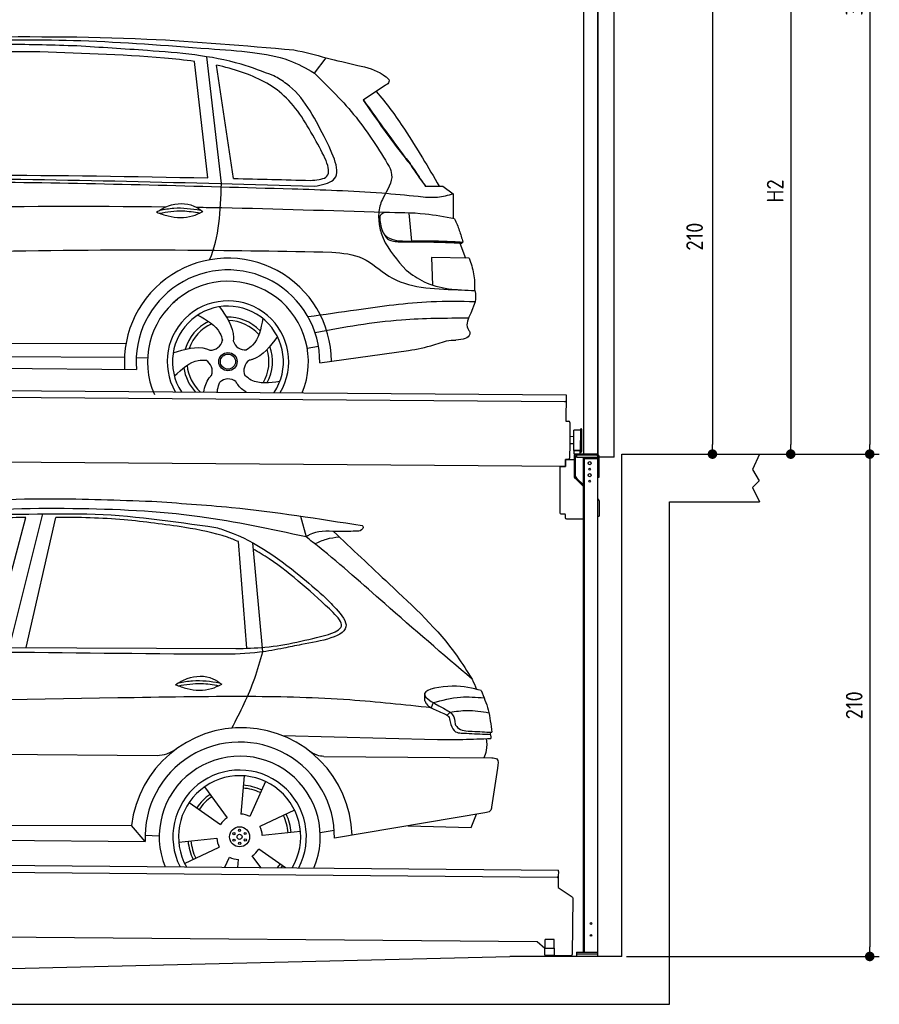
# Model space of a CAD drawing. Header units: millimetres. Extents: x -411 to 6777, y 0 to 6877.
# Tile 5 of 6: x 3183 to 6777, y 0 to 4116. Entities that reach past the tile are written whole.
import ezdxf

# ---------------------------------------------------------------- set-up
doc = ezdxf.new("R2010")
doc.units = ezdxf.units.MM
doc.layers.add('4', color=3, linetype='Continuous')
for name, color, linetype, lineweight in [('AM_0', 7, 'Continuous', 50), ('car', 10, 'Continuous', 25), ('Gebäude', 7, 'Continuous', 25), ('Plattform', 7, 'Continuous', 25), ('Ständer vorne', 7, 'Continuous', 25), ('Tor', 200, 'Continuous', 25)]:
    doc.layers.add(name, color=color, linetype=linetype, lineweight=lineweight)
doc.styles.get("Standard").update_dxf_attribs({"font": 'ISOCP.SHX'})
doc.dimstyles.new('GEN-ISO', dxfattribs={"dimscale": 20, "dimtxt": 3.5, "dimasz": 2, "dimexe": 2, "dimexo": 1, "dimgap": 1.5, "dimtad": 1, "dimdec": 1, "dimlfac": 0.1, "dimdsep": 46, "dimtxsty": 'STANDARD', "dimblk": 'PUNKT', "dimcen": 2, "dimclrd": 256, "dimclre": 256, "dimclrt": 2, "dimadec": 0, "dimazin": 0, "dimtp": 0.1, "dimtm": 0.1, "dimtfac": 0.71, "dimtdec": 1, "dimtmove": 2, "dimatfit": 3, "dimldrblk": 'PUNKT', "dimfxl": 2, "dimtolj": 1, "dimarcsym": 0})

# ---------------------------------------------------------------- blocks, each defined once
blk = doc.blocks.new('PUNKT')
at = {"layer": '4', "color": 0, "linetype": 'ByBlock'}
blk.add_line((-0.5, 0), (-1, 0), dxfattribs=at)
at = {"layer": '4', "color": 0, "linetype": 'ByBlock', "const_width": 0.5}
blk.add_lwpolyline([(-0.25, 0, 1), (0.25, 0, 1)], format="xyb", close=True, dxfattribs=at)
blk = doc.blocks.new('*D77')
at = {"layer": '4', "lineweight": -2, "transparency": 16777216}
for p, q in [((5720, 6100.6), (6776.9, 6100.6)), ((6736.9, 6060.6), (6736.9, 2340)), ((6195.4, 2300), (6776.9, 2300))]:
    blk.add_line(p, q, dxfattribs=at)
at = {"layer": 'Defpoints', "color": 0, "transparency": 16777216}
for p in [(5700, 6100.6), (6175.4, 2300), (6736.9, 2300)]:
    blk.add_point(p, dxfattribs=at)
at = {"layer": '4', "lineweight": -2, "transparency": 16777216, "xscale": 40, "yscale": 40, "zscale": 40}
for p, rotation in [((6736.9, 6100.6), 90), ((6736.9, 2300), 270)]:
    blk.add_blockref('PUNKT', p, dxfattribs=dict(at, rotation=rotation))
at = {"layer": '4', "color": 2, "transparency": 16777216, "insert": (6671.9, 4200.3), "char_height": 70, "attachment_point": 5, "rotation": 90}
blk.add_mtext('380', dxfattribs=at)
blk = doc.blocks.new('*D78')
at = {"layer": '4', "lineweight": -2, "transparency": 16777216}
for p, q in [((6295.4, 2300), (6776.9, 2300)), ((6736.9, 2260), (6736.9, 240)), ((5720, 200), (6776.9, 200))]:
    blk.add_line(p, q, dxfattribs=at)
at = {"layer": 'Defpoints', "color": 0, "transparency": 16777216}
for p in [(6275.4, 2300), (5700, 200), (6736.9, 200)]:
    blk.add_point(p, dxfattribs=at)
at = {"layer": '4', "lineweight": -2, "transparency": 16777216, "xscale": 40, "yscale": 40, "zscale": 40}
for p, rotation in [((6736.9, 2300), 90), ((6736.9, 200), 270)]:
    blk.add_blockref('PUNKT', p, dxfattribs=dict(at, rotation=rotation))
at = {"layer": '4', "color": 2, "transparency": 16777216, "insert": (6671.9, 1250), "char_height": 70, "attachment_point": 5, "rotation": 90}
blk.add_mtext('210', dxfattribs=at)
blk = doc.blocks.new('*D79')
at = {"layer": '4', "lineweight": -2, "transparency": 16777216}
for p, q in [((5920, 4500), (6446.5, 4500)), ((6406.5, 4460), (6406.5, 2340)), ((6295.4, 2300), (6446.5, 2300))]:
    blk.add_line(p, q, dxfattribs=at)
at = {"layer": 'Defpoints', "color": 0, "transparency": 16777216}
for p in [(5900, 4500), (6275.4, 2300), (6406.5, 2300)]:
    blk.add_point(p, dxfattribs=at)
at = {"layer": '4', "lineweight": -2, "transparency": 16777216, "xscale": 40, "yscale": 40, "zscale": 40}
for p, rotation in [((6406.5, 4500), 90), ((6406.5, 2300), 270)]:
    blk.add_blockref('PUNKT', p, dxfattribs=dict(at, rotation=rotation))
at = {"layer": '4', "color": 2, "transparency": 16777216, "insert": (6341.5, 3400), "char_height": 70, "attachment_point": 5, "rotation": 90}
blk.add_mtext('H2', dxfattribs=at)
blk = doc.blocks.new('*D81')
at = {"layer": '4', "lineweight": -2, "transparency": 16777216}
for p, q in [((5457.5, 4400), (6119.3, 4400)), ((6079.3, 4360), (6079.3, 2340)), ((6099.3, 2300), (6119.3, 2300))]:
    blk.add_line(p, q, dxfattribs=at)
at = {"layer": 'Defpoints', "color": 0, "transparency": 16777216}
for p in [(5437.5, 4400), (6079.3, 2300), (6079.3, 2300)]:
    blk.add_point(p, dxfattribs=at)
at = {"layer": '4', "lineweight": -2, "transparency": 16777216, "xscale": 40, "yscale": 40, "zscale": 40}
for p, rotation in [((6079.3, 4400), 90), ((6079.3, 2300), 270)]:
    blk.add_blockref('PUNKT', p, dxfattribs=dict(at, rotation=rotation))
at = {"layer": '4', "color": 2, "transparency": 16777216, "insert": (6004.7, 3209.2), "char_height": 70, "attachment_point": 5, "rotation": 90}
blk.add_mtext('210', dxfattribs=at)
blk = doc.blocks.new('UG Plattfrom Gl550')
at = {"layer": 'Plattform'}
for p, q in [((498.3, 603.8), (5435.1, 560.7)), ((5429.8, 530.7), (503, 573.7)), ((5434.9, 535.7), (5434.5, 488.2)), ((5435, 554.7), (5434.9, 535.7)), ((5435, 554.7), (5435.1, 560.7)), ((5434.5, 488.2), (5492.9, 448.7)), ((5495.1, 444.5), (5493, 208.2)), ((5347, 261.5), (621.4, 302.7)), ((5378.7, 233.7), (5347, 261.5)), ((5379.7, 235.2), (5380.1, 271.2)), ((5418.1, 270.8), (5380.1, 271.2)), ((5417.7, 234.8), (5418.1, 270.8)), ((5378.5, 205.2), (5378.7, 235.2)), ((5378.7, 235.2), (5418.7, 234.8)), ((5418.5, 204.8), (5418.7, 234.8)), ((5378.5, 205.2), (5418.5, 204.8)), ((5488, 203.2), (5414.8, 203.9))]:
    blk.add_line(p, q, dxfattribs=at)
for centre, radius, start, end in [((5429.9, 535.7), 5, 269.5, 359.5), ((5490.1, 444.5), 5, 359.5, 55.9134), ((5425.8, 243.8), 12, 227.6897, 228.0904), ((5488, 208.2), 5, 269.5, 359.5), ((5414.9, 208.9), 5, 232.6301, 269.5)]:
    blk.add_arc(centre, radius, start, end, dxfattribs=at)
blk = doc.blocks.new('Palette EG Gl550')
at = {"layer": 'Plattform'}
for p, q in [((429.5, 2587), (5467.3, 2548)), ((5462.1, 2518), (434.2, 2557)), ((5467.3, 2548), (5466.5, 2438)), ((5466.5, 2438), (5478.5, 2437.9)), ((5483.4, 2432.8), (5482.7, 2342.8)), ((5499.6, 2315.6), (5500.2, 2399.8)), ((5527.5, 2310.5), (5528.3, 2404.5)), ((5532.3, 2404.5), (5531.5, 2310.5)), ((5501.1, 2372.8), (5484.1, 2373)), ((5482.7, 2342.8), (5482.3, 2282.9)), ((5499.8, 2342.7), (5482.7, 2342.8)), ((5525.9, 2315), (5500.9, 2315)), ((5500.9, 2300), (5500.9, 2315)), ((5512.9, 2315), (5500.9, 2315)), ((5500.9, 2300), (5500.9, 2315)), ((5525.9, 2300), (5525.9, 2315)), ((5525.9, 2300), (5525.9, 2315)), ((5465, 2248), (341.7, 2287.7)), ((5465.2, 2278), (5465, 2248)), ((5465.2, 2278), (5477.2, 2277.9)), ((5477.2, 2277.9), (5465.2, 2278)), ((5500.9, 2300), (5525.9, 2300)), ((5525.9, 2300), (5500.9, 2300))]:
    blk.add_line(p, q, dxfattribs=at)
for centre, radius, start, end in [((5462.1, 2523), 5, 268.5823, 358.5607), ((5478.4, 2432.9), 5, 359.556, 89.556), ((5500.6, 2399.8), 0.4, 91.7323, 179.3444), ((5511.7, 2073.6), 326.8, 87.1739, 91.9438), ((5527.8, 2400.4), 0.4, 266.9623, 359.3444), ((5530.3, 2404.5), 2, 359.3444, 179.3444), ((5500, 2315.6), 0.4, 179.3444, 266.9565), ((5519.7, 3199.4), 884.4, 268.7196, 270.4008), ((5491.8, 3403.4), 1088.9, 271.795, 271.861), ((5527.2, 2314.6), 0.4, 359.556, 91.938), ((5529.5, 2310.5), 2, 179.3444, 359.3444), ((5477.3, 2282.9), 5, 269.556, 359.556)]:
    blk.add_arc(centre, radius, start, end, dxfattribs=at)
blk = doc.blocks.new('Car_UG')
at = {"layer": 'car'}
for p, q in [((3049.2, 1522.4), (3188.4, 2067.2)), ((3119.4, 1502.8), (3258.9, 2083.2)), ((3195.1, 1523.2), (3313.9, 2069.2)), ((4335.9, 2084.9), (4360.6, 1997.9)), ((4117.6, 1529.9), (4077.5, 1975.5)), ((4183.9, 1515.6), (4137.4, 1971.2)), ((2018.2, 1516.7), (4071.9, 1528)), ((4898.3, 1310.6), (4890.6, 1288.6)), ((4969.6, 1271), (4957.5, 1258.2)), ((4270.6, 1166.3), (4917.8, 1157)), ((1740.1, 1072.2), (3746.7, 1078.5)), ((4444, 1080.7), (5146, 1082.9)), ((5170.6, 1040), (5147.6, 876.4)), ((4111.2, 996.4), (4099.2, 836.6)), ((3946.4, 949.2), (4041.9, 820.4)), ((4200.6, 974.2), (4136.9, 827.1)), ((3882.4, 882.9), (4014.8, 792.6)), ((4324, 855.1), (4179.5, 785.6)), ((5119.5, 852.3), (4491.4, 739.8)), ((5062.9, 790.2), (5084.5, 846)), ((1832.9, 770.4), (3642.9, 784.6)), ((3701, 717.8), (3642.9, 784.6)), ((4799.7, 795), (5062.9, 790.2)), ((3700.2, 744), (3759.2, 742.7)), ((4349.4, 766.5), (4190.1, 748.2)), ((4431.8, 763.6), (4490.2, 772.9)), ((1770.2, 716.1), (3701, 717.8)), ((3840.9, 716.5), (4000.2, 734.8)), ((3866.3, 628), (4010.8, 697.5)), ((4184.6, 613.8), (4148.4, 662.6)), ((4287.7, 613.9), (4175.5, 690.5)), ((4035.1, 613.6), (4053.4, 655.9)), ((4088.6, 613.6), (4091.1, 646.4))]:
    blk.add_line(p, q, dxfattribs=at)
for centre, radius in [((4095.2, 741.5), 41.9), ((4071.2, 754.5), 4.46), ((4095.1, 741.5), 10.7), ((4094.4, 768.7), 4.46), ((4118.3, 755.7), 4.46), ((4072, 727.3), 4.46), ((4095.9, 714.3), 4.46), ((4119, 728.6), 4.46)]:
    blk.add_circle(centre, radius, dxfattribs=at)
for centre, radius, start, end in [((4102.8, 735.3), 462.5, 2.1852, 173.8782), ((4095.8, 741.9), 395.6, 359.6869, 183.4999), ((4095.8, 741.9), 336.7, 337.6776, 202.4775), ((4095.2, 741.5), 279.1, 332.8088, 207.3462), ((4095.2, 741.5), 255.4, 330.0358, 210.1193), ((4095.2, 741.5), 216.3, 65.4485, 86.5251), ((4095.2, 741.5), 216.3, 125.4485, 146.5251), ((4095.1, 741.5), 204, 125.3726, 146.5671), ((4095.1, 741.5), 204, 65.3726, 86.5671), ((4095.2, 741.5), 95.2, 64.034, 87.5844), ((4095.1, 741.5), 204, 5.3726, 26.5671), ((4095.1, 741.5), 216.3, 5.4485, 26.5251), ((4095.2, 741.5), 95.2, 124.034, 147.5844), ((4095.1, 741.5), 95.2, 4.034, 27.5844), ((4095.1, 741.5), 216.3, 185.4485, 206.5251), ((4095.1, 741.5), 204, 185.3726, 206.5671), ((4095.1, 741.5), 95.2, 184.034, 207.5844), ((4095.1, 741.5), 95.2, 304.034, 327.5844), ((4095.1, 741.5), 95.2, 244.034, 267.5844), ((4095.1, 741.5), 204, 321.2555, 326.5671), ((4095.1, 741.5), 216.3, 323.8482, 326.5251)]:
    blk.add_arc(centre, radius, start, end, dxfattribs=at)
for points, knots in [([(2673.6, 2101.7), (2688.3, 2103.8), (2892.1, 2133.3), (3240, 2153.3), (3572.3, 2144.1), (3713.5, 2140.2)], [0, 0, 0, 0, 44.363443, 617.827051, 1041.677324, 1041.677324, 1041.677324, 1041.677324]), ([(4360.6, 1997.9), (4212.5, 2028.4), (3890.5, 2094.7), (3371.9, 2112.1), (2931.5, 2097.6), (2671.4, 2060.7), (2598.4, 2050.4)], [0, 0, 0, 0, 452.969864, 984.660554, 1551.463157, 1772.575196, 1772.575196, 1772.575196, 1772.575196]), ([(3713.5, 2140.2), (3824.9, 2134), (4119.8, 2117.7), (4412.2, 2074.8), (4594.1, 2048)], [0, 0, 0, 0, 334.596694, 885.796742, 885.796742, 885.796742, 885.796742]), ([(3188.4, 2067.2), (3174.9, 2066.9), (3075.5, 2064.8), (2904.7, 2061.4), (2749, 2038.7), (2678.4, 2028.4)], [666.326512, 666.326512, 666.326512, 666.326512, 706.624571, 964.215873, 1178.205668, 1178.205668, 1178.205668, 1178.205668]), ([(2694.7, 2041.5), (2699.6, 2042.3), (2889.8, 2073.3), (3138.1, 2082), (3380.2, 2085), (3434.7, 2085.7)], [0, 0, 0, 0, 14.958905, 578.066478, 741.647169, 741.647169, 741.647169, 741.647169]), ([(3853, 2032.7), (3768.5, 2043.9), (3589.5, 2067.6), (3409.2, 2070), (3313.9, 2069.2)], [0, 0, 0, 0, 255.50817, 540.950796, 540.950796, 540.950796, 540.950796]), ([(3434.7, 2085.7), (3437.6, 2085.6), (3621.2, 2082.5), (3803.6, 2057.8), (3983, 2033.5)], [0, 0, 0, 0, 8.707457, 550.797583, 550.797583, 550.797583, 550.797583]), ([(4077.5, 1975.5), (4062.4, 1982), (3990.2, 2009.7), (3913.4, 2022.6), (3853, 2032.7)], [496.692868, 496.692868, 496.692868, 496.692868, 546.059875, 728.869941, 728.869941, 728.869941, 728.869941]), ([(3983, 2033.5), (3992.1, 2030.8), (4122.8, 1993.1), (4274.9, 1889.8), (4402.4, 1780.6), (4434, 1753.4)], [0, 0, 0, 0, 28.300877, 407.953602, 533.273686, 533.273686, 533.273686, 533.273686]), ([(4567.3, 2023.6), (4540.9, 2022.8), (4476.9, 2020.7), (4400.8, 2025.5), (4365, 2000.8), (4360.6, 1997.9)], [0, 0, 0, 0, 80.522652, 194.664465, 210.337598, 210.337598, 210.337598, 210.337598]), ([(4474.2, 2022.3), (4552.5, 1949.8), (4731.7, 1783.9), (4944.6, 1591.7), (5039.9, 1442.6), (5060.7, 1410)], [0, 0, 0, 0, 320.576675, 734.270248, 850.262502, 850.262502, 850.262502, 850.262502]), ([(4594.1, 2048), (4595.8, 2046.4), (4601.5, 2041.3), (4590, 2023.4), (4576.1, 2023.5), (4567.3, 2023.6)], [0, 0, 0, 0, 6.503563, 21.332115, 46.748977, 46.748977, 46.748977, 46.748977]), ([(5060.7, 1410), (4937.4, 1513.5), (4721.5, 1694.6), (4492.8, 1896.3), (4378.8, 1983.9), (4360.6, 1997.9)], [0, 0, 0, 0, 483.056147, 845.367922, 914.230443, 914.230443, 914.230443, 914.230443]), ([(4397.3, 1969.6), (4413.3, 1977.2), (4445.4, 1992.5), (4480.7, 1997.3), (4498.4, 1999.8)], [0, 0, 0, 0, 52.794285, 106.128892, 106.128892, 106.128892, 106.128892]), ([(4477.3, 1683.1), (4391, 1761.8), (4285.5, 1857.9), (4162.9, 1932.5), (4140.1, 1944.9)], [0, 0, 0, 0, 349.622047, 427.224064, 427.224064, 427.224064, 427.224064]), ([(4434, 1753.4), (4448.8, 1739.2), (4484.5, 1704.7), (4586.9, 1590.1), (4379.5, 1555.8), (4295.1, 1537.1), (4272.3, 1532)], [0, 0, 0, 0, 64.508303, 155.959603, 359.557587, 434.696523, 434.696523, 434.696523, 434.696523]), ([(4458.1, 1590.9), (4483.4, 1601.3), (4534.4, 1622.3), (4496.5, 1662.7), (4477.3, 1683.1)], [0, 0, 0, 0, 64.897781, 131.027998, 131.027998, 131.027998, 131.027998]), ([(4071.9, 1528), (4112.5, 1529.5), (4243.4, 1534.4), (4370.4, 1567.8), (4458.1, 1590.9)], [0, 0, 0, 0, 121.545303, 392.179354, 392.179354, 392.179354, 392.179354]), ([(4272.3, 1532), (4238.6, 1525.2), (4151.2, 1507.4), (3996.6, 1502.9), (3876.9, 1502.8), (3811.9, 1502.7)], [0, 0, 0, 0, 103.03135, 267.243941, 462.405232, 462.405232, 462.405232, 462.405232]), ([(4058.7, 1195.7), (4092.8, 1264.2), (4144, 1367.4), (4173.9, 1478.4), (4183.9, 1515.6)], [0, 0, 0, 0, 228.776239, 344.156953, 344.156953, 344.156953, 344.156953]), ([(3820.1, 1374.7), (3836.1, 1384.5), (3882.2, 1412.9), (3960.6, 1416.3), (4001.7, 1386.9), (4013.7, 1378.2)], [0, 0, 0, 0, 56.386158, 162.852709, 206.792536, 206.792536, 206.792536, 206.792536]), ([(3820.1, 1374.7), (3836.1, 1368.8), (3884.3, 1351.8), (3955.1, 1349.6), (3999.8, 1371.4), (4013.7, 1378.2)], [5.208578, 5.208578, 5.208578, 5.208578, 44.198582, 121.455021, 156.55166, 156.55166, 156.55166, 156.55166]), ([(3831.8, 1370.5), (3864.2, 1375.9), (3920.8, 1385.4), (3977.2, 1376.6), (4001.3, 1372.3)], [0, 0, 0, 0, 73.878693, 129.282646, 129.282646, 129.282646, 129.282646]), ([(3833.7, 1383), (3853.2, 1386.9), (3909.6, 1397.4), (3966.9, 1390.2), (4004.3, 1384.9)], [7.57653, 7.57653, 7.57653, 7.57653, 52.544532, 137.659237, 137.659237, 137.659237, 137.659237]), ([(5099.2, 1362.9), (5063.2, 1372.1), (4992.3, 1390.4), (4805.8, 1355.3), (4908.8, 1303.6), (4960.9, 1277.5)], [0, 0, 0, 0, 123.107987, 242.156921, 363.520645, 363.520645, 363.520645, 363.520645]), ([(5099.2, 1362.9), (5110.2, 1336.4), (5133.4, 1280.6), (5140.7, 1220.6), (5144.6, 1189)], [0, 0, 0, 0, 85.533017, 180.427109, 180.427109, 180.427109, 180.427109]), ([(4890.6, 1288.6), (4777.2, 1299.9), (4524.7, 1325.1), (4086.9, 1331.2), (2954.4, 1298.1), (1961.1, 1279.8), (1151.4, 1264.8)], [0, 0, 0, 0, 341.879851, 760.963773, 1312.001547, 3741.308129, 3741.308129, 3741.308129, 3741.308129]), ([(4862.9, 1319.5), (4865.2, 1314.5), (4874.7, 1293.5), (4909.3, 1280.6), (4934.5, 1269.4), (4944.4, 1265)], [0, 0, 0, 0, 16.389871, 67.796127, 100.528992, 100.528992, 100.528992, 100.528992]), ([(4898.3, 1310.6), (4936.2, 1321), (5006.1, 1340.2), (5078.4, 1335.2), (5111.5, 1332.8)], [0, 0, 0, 0, 116.874908, 215.743745, 215.743745, 215.743745, 215.743745]), ([(4960.9, 1277.5), (4968.3, 1272.2), (4986.9, 1258.9), (4989.7, 1235.6), (4991.3, 1221.5)], [0, 0, 0, 0, 26.318616, 66.284673, 66.284673, 66.284673, 66.284673]), ([(4969.6, 1271), (4993.5, 1274.9), (5047.4, 1283.8), (5101.5, 1275.3), (5131.6, 1270.6)], [0, 0, 0, 0, 72.240439, 162.98683, 162.98683, 162.98683, 162.98683]), ([(4944.4, 1265), (4951.5, 1261.9), (4966.4, 1255.3), (4968.7, 1239.1), (4969.9, 1230.6)], [0, 0, 0, 0, 21.842303, 45.682515, 45.682515, 45.682515, 45.682515]), ([(4969.9, 1230.6), (4971.3, 1226.9), (4976.6, 1212.2), (4987.9, 1187), (5008.8, 1185.3), (5017.3, 1184.6)], [0, 0, 0, 0, 11.944086, 47.503692, 71.615823, 71.615823, 71.615823, 71.615823]), ([(4991.3, 1221.5), (4994.4, 1216.8), (5009.2, 1193.9), (5071.6, 1192.8), (5118.3, 1190.3), (5144.6, 1189)], [0, 0, 0, 0, 16.485849, 80.052138, 161.961551, 161.961551, 161.961551, 161.961551]), ([(4917.8, 1157), (4953.4, 1157.1), (5028, 1157.2), (5102.4, 1161.4), (5141.4, 1163.6)], [0, 0, 0, 0, 106.769841, 223.734473, 223.734473, 223.734473, 223.734473]), ([(5017.3, 1184.6), (5047, 1183.3), (5087.6, 1181.6), (5128.2, 1180.5), (5139.1, 1180.2)], [0, 0, 0, 0, 89.235627, 121.835134, 121.835134, 121.835134, 121.835134]), ([(5113.8, 1082.8), (5117.8, 1092.8), (5128.1, 1118.3), (5125.3, 1145.8), (5123.5, 1162.6)], [0, 0, 0, 0, 32.021295, 81.392264, 81.392264, 81.392264, 81.392264]), ([(3746.7, 1078.5), (3760.6, 1080), (3792.1, 1083.3), (3818.5, 1101.2), (3833.3, 1111.2)], [0, 0, 0, 0, 41.31295, 93.783848, 93.783848, 93.783848, 93.783848]), ([(4444, 1080.7), (4434.2, 1081.8), (4410.6, 1084.4), (4390.9, 1098), (4379.4, 1105.9)], [0, 0, 0, 0, 29.123879, 70.238093, 70.238093, 70.238093, 70.238093]), ([(5146, 1082.9), (5154, 1082.2), (5176.2, 1080.2), (5172.8, 1055.8), (5170.6, 1040)], [0, 0, 0, 0, 21.151799, 59.232385, 59.232385, 59.232385, 59.232385]), ([(5147.6, 876.4), (5146.4, 870.2), (5143.5, 855.6), (5128.3, 853.5), (5119.5, 852.3)], [0, 0, 0, 0, 17.391955, 40.853649, 40.853649, 40.853649, 40.853649])]:
    blk.add_open_spline(points, degree=3, knots=knots, dxfattribs=at)
for points in [[(3811.9, 1502.7), (3190.9, 1502.8), (2569.9, 1502.9), (1948.9, 1503)], [(5060.7, 1410), (5067, 1396), (5073.2, 1382), (5079.3, 1367.9)], [(4862.1, 1344.7), (4862.4, 1336.3), (4862.6, 1327.9), (4862.9, 1319.5)], [(5137.6, 1189.4), (5139.1, 1180.8), (5140.3, 1172.2), (5141.4, 1163.6)]]:
    blk.add_open_spline(points, degree=3, dxfattribs=at)
blk = doc.blocks.new('Car_EG')
at = {"layer": 'car'}
for p, q in [((3942.6, 3485.3), (3883.6, 3971.9)), ((3999.8, 3462), (3934.3, 3991.9)), ((4049.9, 3483.7), (3975.3, 3956.9)), ((4384.7, 3927.1), (4433.5, 3990.6)), ((4682.5, 3878.1), (4589.5, 3814.8)), ((4852.1, 3457.4), (4910.5, 3457.7)), ((4855, 3458.2), (4890, 3458.3)), ((4890, 3458.3), (4910.1, 3458.3)), ((4910.5, 3457.7), (4925, 3458.1)), ((4925, 3458.1), (4969.4, 3427.2)), ((4969.4, 3427.2), (4969.4, 3323.1)), ((4783.5, 3345.1), (4795.8, 3228.1)), ((4998.4, 3221.3), (5022.8, 3158.4)), ((5037.6, 3158.3), (4879.8, 3159.6)), ((4879.8, 3159.6), (4885.1, 3044.3)), ((5064.2, 2976.3), (5046.1, 2928.9)), ((1740.5, 2779.3), (3605.8, 2790.6)), ((4363.7, 2777.2), (4410.5, 2786.1)), ((4416.7, 2715.6), (4787.5, 2770.1)), ((1741.7, 2725.9), (3599.8, 2733.6)), ((3648.9, 2732.1), (3696.6, 2731.5)), ((1693, 2686), (3650.2, 2682.3))]:
    blk.add_line(p, q, dxfattribs=at)
for radius in [38.2, 31.6]:
    blk.add_circle((4032.7, 2718), radius, dxfattribs=at)
for centre, radius, start, end in [((4032.7, 2717.4), 433.1, 0.713, 184.6115), ((4032.7, 2717.4), 384, 359.7282, 185.2384), ((4032.7, 2717.4), 336.4, 337.7995, 204.4935), ((4032.7, 2718), 254, 329.8221, 210.1779), ((4032.7, 2718), 231.9, 326.5904, 213.4096), ((4032.7, 2718), 186.2, 116.2626, 164.3912), ((4032.7, 2718), 186.2, 44.2633, 92.4011), ((4032.7, 2718), 171.5, 41.5902, 89.736), ((4032.7, 2718), 171.5, 113.5905, 161.7257), ((3957.6, 2817.5), 52.3, 268.6722, 348.431), ((4104.1, 2820.1), 52.3, 196.6722, 276.431), ((4032.7, 2718), 171.5, 329.577, 17.7302), ((4032.7, 2718), 186.2, 332.2513, 20.3964), ((3914.9, 2677.3), 52.3, 340.6722, 60.431), ((4151.9, 2681.6), 52.3, 124.6722, 204.431), ((4032.7, 2718), 186.2, 188.2502, 223.2875), ((4032.7, 2718), 171.5, 185.5775, 228.1156), ((4035, 2593.3), 52.3, 52.6722, 132.431)]:
    blk.add_arc(centre, radius, start, end, dxfattribs=at)
for points, knots in [([(3391.1, 4032.7), (3294.5, 4035.1), (3064.1, 4040.8), (2759.8, 4021.2), (2552.3, 4005.9), (2478.2, 4000.4)], [0, 0, 0, 0, 289.925788, 691.034976, 914.075582, 914.075582, 914.075582, 914.075582]), ([(2526.1, 4023.5), (2656.1, 4033.3), (2949.1, 4055.4), (3422.1, 4061.7), (3824, 4033.3), (4067.8, 4017.8), (4125.5, 4011)], [0, 0, 0, 0, 391.04113, 881.651907, 1416.366113, 1602.404452, 1602.404452, 1602.404452, 1602.404452]), ([(2900.7, 4066.6), (3161.9, 4070.3), (3628.3, 4076.8), (4093.2, 4039.6), (4297.8, 4023.3)], [0, 0, 0, 0, 783.131876, 1398.451598, 1398.451598, 1398.451598, 1398.451598]), ([(3883.6, 3971.9), (3841.9, 3977.3), (3614.6, 3997.6), (3386.9, 4003), (3201.3, 4007.3)], [637.56261, 637.56261, 637.56261, 637.56261, 763.549902, 1320.810124, 1320.810124, 1320.810124, 1320.810124]), ([(4214.9, 3914.6), (4169.6, 3931.3), (4000.1, 3993.8), (3718.7, 4014.5), (3489.1, 4027.3), (3391.1, 4032.7)], [0, 0, 0, 0, 144.38685, 540.679923, 835.691207, 835.691207, 835.691207, 835.691207]), ([(4125.5, 4011), (4177.8, 4003.9), (4269.5, 3991.4), (4350, 3946.5), (4384.7, 3927.1)], [0, 0, 0, 0, 156.409573, 274.497028, 274.497028, 274.497028, 274.497028]), ([(4394.4, 3641.5), (4355, 3710.9), (4281.5, 3840.5), (4111.5, 3923.5), (4010.6, 3949.6), (3975.3, 3956.9)], [0, 0, 0, 0, 233.684399, 436.644927, 544.706034, 544.706034, 544.706034, 544.706034]), ([(4433.5, 3990.6), (4477.2, 3980.7), (4557.4, 3962.6), (4651.8, 3941.1), (4688.3, 3909.7), (4696.1, 3903)], [0, 0, 0, 0, 135.791183, 248.765766, 279.520552, 279.520552, 279.520552, 279.520552]), ([(4427.7, 3661.6), (4384.2, 3745.2), (4330.6, 3848.2), (4233.2, 3904.1), (4214.9, 3914.6)], [0, 0, 0, 0, 271.559773, 334.41549, 334.41549, 334.41549, 334.41549]), ([(4384.7, 3927.1), (4445.9, 3868.1), (4567.1, 3751.3), (4656.6, 3608.9), (4700.9, 3538.4)], [0, 0, 0, 0, 254.089873, 502.76226, 502.76226, 502.76226, 502.76226]), ([(4696.1, 3903), (4696.9, 3899.2), (4698.9, 3888.4), (4689, 3882.1), (4682.5, 3878.1)], [0, 0, 0, 0, 10.855432, 30.979101, 30.979101, 30.979101, 30.979101]), ([(4643.4, 3851.5), (4687.4, 3803.9), (4783, 3670.3), (4864.1, 3536.7), (4910.5, 3457.7)], [395.653943, 395.653943, 395.653943, 395.653943, 587.122502, 864.540302, 864.540302, 864.540302, 864.540302]), ([(4589.5, 3814.8), (4640.4, 3743.2), (4704.5, 3653.1), (4773.6, 3566.8), (4787.8, 3549)], [0, 0, 0, 0, 263.425265, 331.664547, 331.664547, 331.664547, 331.664547]), ([(4591, 3815.8), (4622.7, 3772), (4680.2, 3692.4), (4739.2, 3614), (4765.7, 3578.8)], [0, 0, 0, 0, 162.25725, 294.477825, 294.477825, 294.477825, 294.477825]), ([(4370.7, 3478.3), (4396.3, 3480.3), (4482.3, 3486.9), (4430.6, 3577.8), (4394.4, 3641.5)], [0, 0, 0, 0, 66.110822, 221.440769, 221.440769, 221.440769, 221.440769]), ([(4388.1, 3454.1), (4419.3, 3460.1), (4520.1, 3479.5), (4465.4, 3587.2), (4427.7, 3661.6)], [0, 0, 0, 0, 83.009931, 268.207531, 268.207531, 268.207531, 268.207531]), ([(4765.7, 3578.8), (4773.3, 3570), (4783.5, 3558.2), (4792.1, 3545.3), (4794.2, 3542)], [0, 0, 0, 0, 34.815048, 46.557672, 46.557672, 46.557672, 46.557672]), ([(4787.8, 3549), (4798.4, 3533.3), (4819.3, 3502.4), (4841.2, 3472.2), (4852.1, 3457.4)], [0, 0, 0, 0, 56.812879, 111.923736, 111.923736, 111.923736, 111.923736]), ([(4700.9, 3538.4), (4705.3, 3527.5), (4722.9, 3483.5), (4678.8, 3421.7), (4656.9, 3359.9), (4657.9, 3328.7), (4658.2, 3317.6)], [0, 0, 0, 0, 34.097953, 138.175108, 197.887596, 230.983362, 230.983362, 230.983362, 230.983362]), ([(1828.7, 3450), (2122.7, 3454.9), (2546.2, 3461.9), (3368.5, 3462), (3896.6, 3450.9), (4295.2, 3442.6)], [0, 0, 0, 0, 882.102268, 1270.770708, 2466.750946, 2466.750946, 2466.750946, 2466.750946]), ([(1832.4, 3461.3), (2161, 3467.2), (3012.9, 3482.6), (3864.8, 3465), (4388.1, 3454.1)], [0, 0, 0, 0, 985.739727, 2555.887054, 2555.887054, 2555.887054, 2555.887054]), ([(4836.1, 3481), (4841.1, 3474.2), (4846.3, 3467), (4851.5, 3459.8), (4852.4, 3458.4), (4853.8, 3458.3), (4855, 3458.2)], [0, 0, 0, 0, 25.300776, 26.442713, 27.003963, 30.176579, 30.176579, 30.176579, 30.176579]), ([(4295.2, 3442.6), (4420.4, 3439.7), (4596.5, 3435.6), (4772, 3419.9), (4822.8, 3415.3)], [0, 0, 0, 0, 375.490289, 528.429148, 528.429148, 528.429148, 528.429148]), ([(4822.8, 3415.3), (4849.8, 3412.6), (4899.5, 3407.6), (4947.5, 3421), (4969.4, 3427.2)], [0, 0, 0, 0, 80.452469, 148.273091, 148.273091, 148.273091, 148.273091]), ([(3729.1, 3340.6), (3745.1, 3350.4), (3791.3, 3378.8), (3869.7, 3382.2), (3910.8, 3352.8), (3922.8, 3344.2)], [0, 0, 0, 0, 56.386158, 162.852709, 206.792536, 206.792536, 206.792536, 206.792536]), ([(3729.1, 3340.6), (3745.2, 3334.7), (3793.3, 3317.7), (3864.2, 3315.5), (3908.8, 3337.3), (3922.8, 3344.2)], [5.208578, 5.208578, 5.208578, 5.208578, 44.198582, 121.455021, 156.55166, 156.55166, 156.55166, 156.55166]), ([(3740.8, 3336.4), (3773.2, 3341.8), (3829.8, 3351.3), (3886.2, 3342.5), (3910.4, 3338.2)], [0, 0, 0, 0, 73.878693, 129.282646, 129.282646, 129.282646, 129.282646]), ([(3742.7, 3348.9), (3762.2, 3352.8), (3818.6, 3363.3), (3875.9, 3356.1), (3913.4, 3350.8)], [7.57653, 7.57653, 7.57653, 7.57653, 52.544532, 137.659237, 137.659237, 137.659237, 137.659237]), ([(4682.3, 3346), (4455.7, 3351.6), (4194.1, 3358.1), (3932.4, 3360.9), (3897.3, 3361.2)], [0, 0, 0, 0, 679.940772, 785.142685, 785.142685, 785.142685, 785.142685]), ([(4682.3, 3346), (4675.1, 3342.7), (4661.3, 3336.5), (4662.7, 3321.7), (4663.3, 3314.6)], [0, 0, 0, 0, 21.276303, 40.575349, 40.575349, 40.575349, 40.575349]), ([(4975.7, 3322), (4934.9, 3329.3), (4837.9, 3346.6), (4739.3, 3346.2), (4682.3, 3346)], [0, 0, 0, 0, 124.191927, 294.878966, 294.878966, 294.878966, 294.878966]), ([(4658.2, 3317.6), (4658.9, 3310.4), (4661.4, 3283.3), (4686.4, 3203.3), (4737.7, 3146.9), (4775.3, 3105.4)], [0, 0, 0, 0, 21.786395, 81.634094, 246.747403, 246.747403, 246.747403, 246.747403]), ([(4663.3, 3314.6), (4666.3, 3293.1), (4670.6, 3262.1), (4707, 3234), (4749.8, 3227), (4783.1, 3227.8), (4802.2, 3228.3)], [0, 0, 0, 0, 61.688141, 88.915796, 131.377114, 188.888446, 188.888446, 188.888446, 188.888446]), ([(4975.7, 3322), (4982.8, 3306.1), (4996.8, 3274.7), (5006.2, 3241.6), (5010.9, 3225.2)], [0, 0, 0, 0, 52.081574, 103.113227, 103.113227, 103.113227, 103.113227]), ([(4682.1, 3255.8), (4686.1, 3248.4), (4693.5, 3234.8), (4712.8, 3228.8), (4729.1, 3225.4), (4744.2, 3224.7), (4754.9, 3224.3), (4759.8, 3224.1)], [0, 0, 0, 0, 24.299806, 44.374389, 57.433548, 74.613131, 89.537932, 89.537932, 89.537932, 89.537932]), ([(4759.8, 3224.1), (4784.1, 3224.2), (4833.7, 3224.3), (4896.6, 3225.1), (4946.6, 3223.3), (4971.1, 3222.5), (4982.4, 3222.1)], [0, 0, 0, 0, 72.676028, 148.847009, 188.713602, 222.633888, 222.633888, 222.633888, 222.633888]), ([(4802.2, 3228.3), (4842.8, 3229.1), (4912.4, 3230.4), (4981.9, 3226.7), (5010.9, 3225.2)], [0, 0, 0, 0, 121.811128, 208.751004, 208.751004, 208.751004, 208.751004]), ([(4982.4, 3222.1), (4986, 3222), (4993.1, 3221.6), (5000.2, 3221.2), (5003.8, 3221)], [0, 0, 0, 0, 10.705348, 21.344027, 21.344027, 21.344027, 21.344027]), ([(5003.8, 3221), (5005.5, 3221), (5008.8, 3220.9), (5010.2, 3223.8), (5010.9, 3225.2)], [0, 0, 0, 0, 4.798676, 8.977894, 8.977894, 8.977894, 8.977894]), ([(1466.3, 3118.1), (1709.7, 3127.3), (2507.6, 3156.9), (3506.8, 3189.1), (4262.6, 3181.5), (4463.6, 3179.4)], [651.356687, 651.356687, 651.356687, 651.356687, 1382.168851, 3046.715693, 3649.598352, 3649.598352, 3649.598352, 3649.598352]), ([(4463.6, 3179.4), (4508.7, 3175.6), (4598.7, 3167.9), (4739.2, 3031.5), (4887.5, 3028.4), (4990, 3026.3)], [0, 0, 0, 0, 132.089839, 263.241357, 556.137776, 556.137776, 556.137776, 556.137776]), ([(5037.6, 3158.3), (5045.3, 3136.9), (5061.1, 3093.3), (5061.5, 3046.8), (5061.7, 3023.1)], [0, 0, 0, 0, 67.622491, 138.154699, 138.154699, 138.154699, 138.154699]), ([(4775.3, 3105.4), (4799.8, 3088), (4883.3, 3028.5), (4988.2, 3025.3), (5062.3, 3023.1)], [0, 0, 0, 0, 89.012732, 303.591941, 303.591941, 303.591941, 303.591941]), ([(5064.2, 2976.3), (5002.8, 2976.7), (4836.8, 2977.7), (4604.5, 2943.5), (4433.9, 2917.5), (4366.5, 2907.2)], [0, 0, 0, 0, 184.056968, 497.583163, 702.083529, 702.083529, 702.083529, 702.083529]), ([(3995.6, 2946.9), (4025.2, 2905.5), (4057.8, 2859.8), (4054.6, 2809.8), (4054, 2805.1)], [0, 0, 0, 0, 140.862207, 155.3883, 155.3883, 155.3883, 155.3883]), ([(5046.1, 2928.9), (5035.6, 2906), (5023.1, 2878.8), (5038.8, 2857.1), (5041.3, 2853.6)], [0, 0, 0, 0, 65.64359, 78.298126, 78.298126, 78.298126, 78.298126]), ([(3904.9, 2911.5), (3942.6, 2890.8), (3990.9, 2864.3), (4006.4, 2817.7), (4008.9, 2806.9)], [0, 0, 0, 0, 119.179133, 152.627431, 152.627431, 152.627431, 152.627431]), ([(4177.3, 2899.3), (4169.3, 2857), (4159, 2802.9), (4119.5, 2773.8), (4110, 2768.1)], [0, 0, 0, 0, 119.179133, 152.546972, 152.546972, 152.546972, 152.546972]), ([(5036.7, 2907.2), (4943.3, 2906.2), (4727.8, 2903.9), (4515.9, 2865.1), (4396, 2841.8)], [0, 0, 0, 0, 279.844829, 645.252119, 645.252119, 645.252119, 645.252119]), ([(5041.3, 2853.6), (5042.1, 2849.2), (5046.5, 2822.8), (5013, 2818.6), (4985.1, 2815.1)], [0, 0, 0, 0, 12.782787, 75.656378, 75.656378, 75.656378, 75.656378]), ([(4239, 2824), (4208.7, 2783.1), (4175.4, 2737.9), (4126.8, 2725.5), (4122.1, 2724.6)], [0, 0, 0, 0, 140.862207, 155.444261, 155.444261, 155.444261, 155.444261]), ([(4787.6, 2770.1), (4823, 2776.8), (4882.7, 2788), (4946.5, 2815.5), (4978.3, 2815.2), (4985.1, 2815.1)], [0, 0, 0, 0, 108.214368, 182.603927, 203.112583, 203.112583, 203.112583, 203.112583]), ([(3803.5, 2753.4), (3852, 2768.8), (3905.5, 2785.7), (3952.1, 2767.2), (3956.4, 2765.2)], [0, 0, 0, 0, 140.862207, 155.442461, 155.442461, 155.442461, 155.442461]), ([(3809.1, 2656.2), (3840.4, 2685.7), (3880.6, 2723.5), (3929.7, 2723.8), (3940.7, 2722.8)], [0, 0, 0, 0, 119.179133, 152.616634, 152.616634, 152.616634, 152.616634]), ([(3932.7, 2590.3), (3936.4, 2612), (3944.5, 2636.7), (3961, 2656.6), (3964.3, 2660.1)], [75.258677, 75.258677, 75.258677, 75.258677, 140.862207, 155.531654, 155.531654, 155.531654, 155.531654]), ([(4111.1, 2590.3), (4096.6, 2599.1), (4080.3, 2612.8), (4068.9, 2630.8), (4066.6, 2635)], [89.202761, 89.202761, 89.202761, 89.202761, 140.862207, 155.53262, 155.53262, 155.53262, 155.53262]), ([(4249.8, 2636.5), (4207.4, 2630.1), (4153.6, 2622.1), (4112.9, 2653.3), (4104.3, 2660)], [0, 0, 0, 0, 119.179133, 151.2485, 151.2485, 151.2485, 151.2485]), ([(3989.4, 2590.3), (3989.6, 2593.9), (3991.1, 2607.8), (3996, 2621.7), (3999.7, 2631.9)], [107.857422, 107.857422, 107.857422, 107.857422, 119.179133, 151.284708, 151.284708, 151.284708, 151.284708])]:
    blk.add_open_spline(points, degree=3, knots=knots, dxfattribs=at)
for points in [[(3201.3, 4007.3), (3161.2, 4006.6), (3121.1, 4005.8), (3081, 4004.9)], [(4297.8, 4023.3), (4343.8, 4013.9), (4389.9, 4004.6), (4433.5, 3990.6)], [(4794.2, 3542), (4808.2, 3521.7), (4822.2, 3501.4), (4836.1, 3481)], [(3011.6, 3489.7), (3321.9, 3491.5), (3632.3, 3489.6), (3942.6, 3485.3)], [(3952.6, 3143.1), (3993.4, 3236.5), (3996.6, 3349.2), (3999.8, 3462)], [(4049.9, 3483.7), (4156.8, 3482.1), (4263.7, 3480.2), (4370.7, 3478.3)], [(3767.1, 3362), (3451.6, 3363.3), (3136, 3359.5), (2820.5, 3352.2)], [(5062.3, 3023.1), (5068.2, 3006.4), (5064.8, 2989.7), (5064.2, 2976.3)], [(3797.6, 2958.1), (3804.9, 2964.5), (3812.2, 2971), (3819.4, 2977.5)]]:
    blk.add_open_spline(points, degree=3, dxfattribs=at)
blk = doc.blocks.new('Ständer_vornr_GT210')
at = {"layer": 'Ständer vorne'}
for p, q in [((5465, 2248), (5465.2, 2278)), ((5465.2, 2278), (5501, 2277.7)), ((5501, 2290), (5501, 2207.2)), ((5506.1, 2207.2), (5506.1, 2290)), ((5595, 2300), (5511, 2300)), ((5595.1, 2295), (5511.1, 2295)), ((5511.2, 2295), (5511.2, 2287)), ((5511.2, 2287), (5600, 2287)), ((5540, 218), (5540, 2287)), ((5540, 2282), (5600, 2282)), ((5545, 218), (5545, 2282)), ((5600, 200), (5600, 2290)), ((5605, 2204), (5605, 2290)), ((5441, 2248.2), (5441, 2055)), ((5441, 2248.2), (5465, 2248)), ((5510.3, 2193.9), (5504.1, 2200)), ((5507.6, 2203.7), (5512.7, 2198.6)), ((5510.3, 2193.9), (5539.8, 2165)), ((5512.7, 2198.6), (5540, 2171.8)), ((5600, 2204), (5605, 2204)), ((5600, 2114), (5602, 2112.1)), ((5605, 2104.9), (5605, 2040)), ((5446, 2050), (5461.5, 2050)), ((5464, 2047.5), (5464, 2035)), ((5469, 2030), (5540, 2030)), ((5600, 2040), (5605, 2040)), ((5511, 218), (5600, 218)), ((5511, 218), (5511, 200)), ((5600, 210), (5511, 210)), ((5600, 200), (5511, 200))]:
    blk.add_line(p, q, dxfattribs=at)
for centre, radius in [((5566, 2262), 6.5), ((5566, 2237), 3.7), ((5566, 2212), 6.5), ((5566, 2187), 3.7), ((5571.4, 338), 3.7), ((5571.4, 288), 3.7)]:
    blk.add_circle(centre, radius, dxfattribs=at)
for centre, radius, start, end in [((5511.1, 2289.9), 10.1, 90.1445, 179.6512), ((5511.1, 2290), 5, 90, 180), ((5595, 2290), 10, 0, 90), ((5595, 2290), 5, 0, 90), ((5511.1, 2207.2), 10.1, 180, 225.5525), ((5511.1, 2207.2), 5, 179.6711, 225.5525), ((5595, 2104.9), 10, 0, 45.8814), ((5446, 2055), 5, 180, 270), ((5461.5, 2047.5), 2.5, 0, 90), ((5469, 2035), 5, 180, 270)]:
    blk.add_arc(centre, radius, start, end, dxfattribs=at)
blk = doc.blocks.new('Ständer vorne ab 340')
at = {"layer": 'Ständer vorne'}
for p, q in [((5240, 5432), (5240, 5132)), ((5490, 5432), (5240, 5432)), ((5490, 5412), (5490, 5432)), ((5540, 5412), (5490, 5412)), ((5540, 5182), (5540, 5412)), ((5540.2, 5312), (5539.8, 5312)), ((5540, 5312), (5540, 2300)), ((5600, 5312), (5540, 5312)), ((5600, 2298.7), (5600, 5312)), ((5490, 5132), (5490, 5182)), ((5490, 5182), (5540, 5182)), ((5240, 5132), (5490, 5132)), ((5540, 5027.4), (5540, 5028.4)), ((5511.2, 2295), (5511.2, 2287)), ((5595.1, 2295), (5511.2, 2295)), ((5511.2, 2287), (5600, 2287)), ((5600, 2287), (5600, 2290))]:
    blk.add_line(p, q, dxfattribs=at)
blk = doc.blocks.new('Tor ab 370 Gebäude')
at = {"layer": 'Tor'}
for p, q in [((5465.6, 5664.5), (5465.6, 5963)), ((5465.6, 5963), (5668, 5963)), ((5668, 2287), (5668, 5963)), ((5557, 5664.5), (5465.6, 5664.5)), ((5557, 5664.5), (5557, 5363)), ((5562, 5357.1), (5600, 5357)), ((5600, 5192), (5600, 5357)), ((5600, 5192), (5590, 5192)), ((5600, 5192), (5600, 2287)), ((5600, 2287), (5600, 5192)), ((5668, 2287), (5600, 2287))]:
    blk.add_line(p, q, dxfattribs=at)
blk.add_arc((5563, 5363), 6, 180, 260.4059, dxfattribs=at)
blk = doc.blocks.new('Gebäude_380_GT210')
at = {"layer": 'Gebäude'}
for p, q in [((5700, 2300), (6275.4, 2300)), ((6275.4, 2300), (6246.4, 2235.9)), ((6246.4, 2235.9), (6274.3, 2188)), ((6274.3, 2188), (6246.4, 2161)), ((6246.4, 2161), (6275.4, 2100)), ((5900, 0), (5900, 2100)), ((5900, 2100), (6275.4, 2100)), ((3000, 146.1), (5231.6, 200)), ((5700, 200), (5231.6, 200)), ((0, 0), (5900, 0))]:
    blk.add_line(p, q, dxfattribs=at)
blk.add_lwpolyline([(5700, 200), (5700, 200), (5700, 2300)], dxfattribs=at)

msp = doc.modelspace()

# ---------------------------------------------------------------- block references
for name in ['Gebäude_380_GT210', 'Palette EG Gl550', 'Ständer_vornr_GT210', 'UG Plattfrom Gl550']:
    msp.add_blockref(name, (0, 0))
at = {"layer": 'AM_0'}
for name, rotation in [('Car_EG', 359.5559561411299), ('Car_UG', 359.4224719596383)]:
    msp.add_blockref(name, (0, 0), dxfattribs=dict(at, rotation=rotation))
at = {"layer": 'Ständer vorne'}
msp.add_blockref('Ständer vorne ab 340', (0, 0), dxfattribs=at)
at = {"layer": 'Tor', "linetype": 'ByBlock'}
msp.add_blockref('Tor ab 370 Gebäude', (0, 0), dxfattribs=at)

# ---------------------------------------------------------------- dimensions: what is measured, and where the dimension line sits
at = {"layer": '4'}
for base, p1, p2, override, picture, middle in [((6736.86, 2300), (5700, 6100.63), (6175.45, 2300), {"dimdec": 0, "dimtdec": 3, "dimtolj": 0}, '*D77', (6671.86, 4200.32)), ((6736.86, 200), (6275.45, 2300), (5700, 200), {"dimtdec": 3, "dimtolj": 0}, '*D78', (6671.85, 1250))]:
    dim = msp.add_linear_dim(base=base, p1=p1, p2=p2, angle=90, dimstyle='GEN-ISO', override=override, dxfattribs=at)
    dim.commit()
    dim.dimension.update_dxf_attribs({"geometry": picture, "text_midpoint": middle})
dim = msp.add_linear_dim(base=(6406.55, 2300), p1=(5900, 4500), p2=(6275.45, 2300), angle=90, text='H2', dimstyle='GEN-ISO', override={"dimdec": 0, "dimtdec": 3, "dimtolj": 0}, dxfattribs=at)
dim.commit()
dim.dimension.update_dxf_attribs({"geometry": '*D79', "text_midpoint": (6341.54, 3400)})
dim = msp.add_linear_dim(base=(6079.31, 2300), p1=(5437.5, 4399.97), p2=(6079.31, 2300), angle=90, dimstyle='GEN-ISO', override={"dimtdec": 3, "dimtolj": 0}, dxfattribs=at)
dim.commit()
dim.dimension.update_dxf_attribs({"geometry": '*D81', "text_midpoint": (6004.71, 3209.23), "dimtype": 160})

doc.saveas('drawing.dxf')
